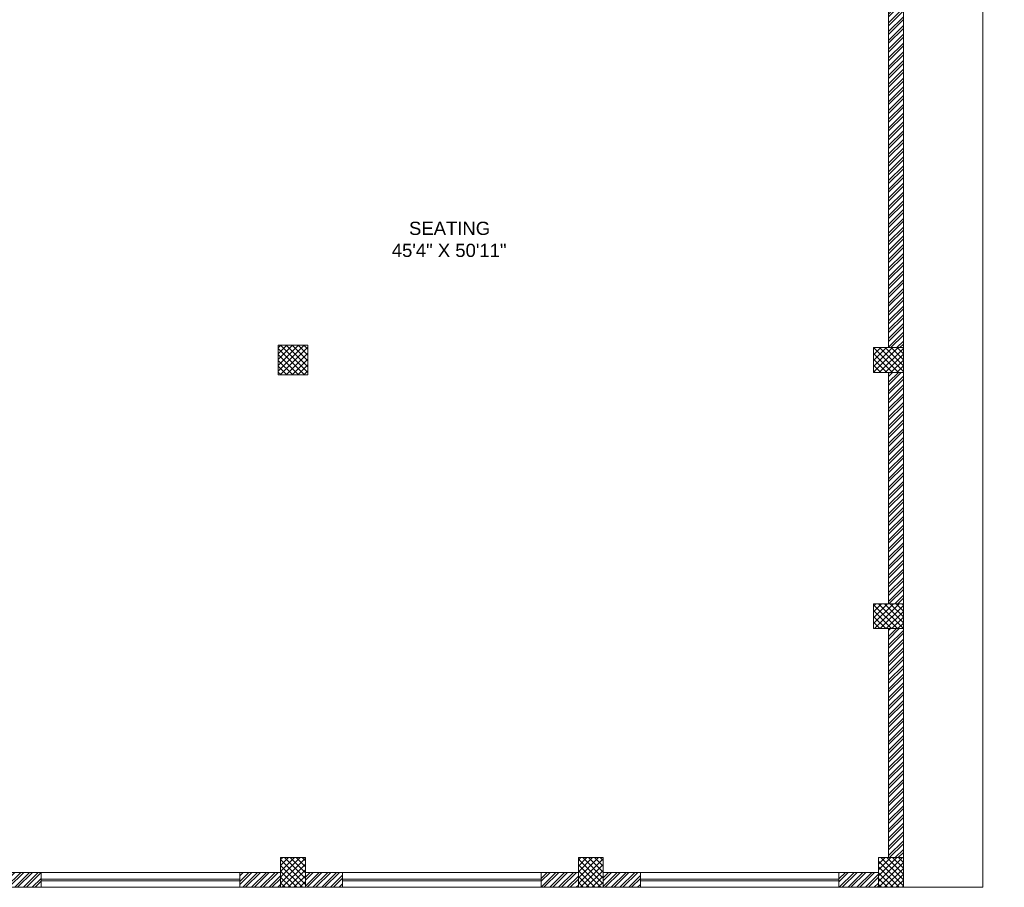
# Model space of a CAD drawing. Header units: inches. Extents: x 119662 to 158499, y 12149 to 20675.
# Tile 80 of 97: x 125035 to 125630, y 18721 to 19246. Entities that reach past the tile are written whole.
import ezdxf

# ---------------------------------------------------------------- set-up
doc = ezdxf.new("R2010")
doc.units = ezdxf.units.IN
doc.header["$MEASUREMENT"] = 0
doc.linetypes.add('HIDDEN', pattern=[0.375, 0.25, -0.125])
doc.layers.add('PD_025_TEXT', color=61, linetype='Continuous')
for name, color, linetype, lineweight in [('PD_BRICK WALL_115', 134, 'Continuous', 30), ('PD_COLUMN', 2, 'Continuous', 60), ('PD_FURNITURE_LOOSE', 20, 'Continuous', 18), ('PD_HATCH', 45, 'Continuous', 9), ('PD_WINDOW', 140, 'Continuous', 25)]:
    doc.layers.add(name, color=color, linetype=linetype, lineweight=lineweight)
doc.styles.add('style1', font='arial.ttf', dxfattribs={"height": 500})
pattern_1 = [(45, (284116.9407, 45358.2446), (-1.767766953, 1.767766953), []), (135, (284116.9407, 45358.2446), (-1.767766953, -1.767766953), [])]

# ---------------------------------------------------------------- blocks, each defined once
blk = doc.blocks.new('FIRST FLOOR')
at = {"layer": 'PD_HATCH', "lineweight": 5}
h = blk.add_hatch(dxfattribs=at)
h.set_pattern_fill('ANSI32', color=251, scale=10)
h.set_pattern_definition([(45, (138679.5072, 18754.504), (-2.65165, 2.65165), []), (45, (138681.275, 18754.504), (-2.65165, 2.65165), [])])
h.paths.add_polyline_path([(138682.66, 18797.25), (138673.66, 18797.25), (138673.66, 18715.75), (138682.66, 18715.75)])
h.paths.add_polyline_path([(139044.16, 18649.75), (138874.66, 18649.75), (138874.66, 18640.75), (139044.16, 18640.75)])
h.paths.add_polyline_path([(139228.66, 18649.75), (139059.16, 18649.75), (139059.16, 18640.75), (139228.66, 18640.75)])
h.paths.add_polyline_path([(138682.66, 19513.75), (138673.66, 19513.75), (138673.66, 19432.25), (138682.66, 19432.25)])
h.paths.add_polyline_path([(138682.66, 19417.25), (138673.66, 19417.25), (138673.66, 19277.25), (138682.66, 19277.25)])
h.paths.add_polyline_path([(138682.66, 19262.25), (138673.66, 19262.25), (138673.66, 19122.25), (138682.66, 19122.25)])
h.paths.add_polyline_path([(138682.66, 19107.25), (138673.66, 19107.25), (138673.66, 18967.25), (138682.66, 18967.25)])
h.paths.add_polyline_path([(138682.66, 18952.25), (138673.66, 18952.25), (138673.66, 18812.25), (138682.66, 18812.25)])
h.paths.add_polyline_path([(139774.66, 19588.75), (139608.16, 19588.75), (139608.16, 19579.75), (139774.66, 19579.75)])
h.paths.add_polyline_path([(139593.16, 19588.75), (139428.16, 19588.75), (139428.16, 19579.75), (139593.16, 19579.75)])
h.paths.add_polyline_path([(139413.16, 19588.75), (139243.66, 19588.75), (139243.66, 19579.75), (139413.16, 19579.75)])
h.paths.add_polyline_path([(139228.66, 19588.75), (139059.16, 19588.75), (139059.16, 19579.75), (139228.66, 19579.75)])
h.paths.add_polyline_path([(138859.66, 19588.75), (138748.66, 19588.75), (138748.66, 19579.75), (138859.66, 19579.75)])
h.paths.add_polyline_path([(138733.66, 19588.75), (138673.66, 19588.75), (138673.66, 19528.75), (138682.66, 19528.75), (138682.66, 19579.75), (138733.66, 19579.75)])
h.paths.add_polyline_path([(138682.66, 18700.75), (138673.66, 18700.75), (138673.66, 18640.75), (138733.66, 18640.75), (138733.66, 18649.75), (138682.66, 18649.75)])
h.paths.add_polyline_path([(138859.66, 18649.75), (138748.66, 18649.75), (138748.66, 18640.75), (138859.66, 18640.75)])
h.paths.add_polyline_path([(139268.41, 18649.75), (139243.66, 18649.75), (139243.66, 18640.75), (139268.41, 18640.75)])
h.paths.add_polyline_path([(139413.16, 18649.75), (139388.41, 18649.75), (139388.41, 18640.75), (139413.16, 18640.75)])
h.paths.add_polyline_path([(139450.66, 18649.75), (139428.16, 18649.75), (139428.16, 18640.75), (139450.66, 18640.75)])
h.paths.add_polyline_path([(139593.16, 18649.75), (139570.66, 18649.75), (139570.66, 18640.75), (139593.16, 18640.75)])
h.paths.add_polyline_path([(139630.66, 18649.75), (139608.16, 18649.75), (139608.16, 18640.75), (139630.66, 18640.75)])
h.paths.add_polyline_path([(139774.66, 18649.75), (139750.66, 18649.75), (139750.66, 18640.75), (139774.66, 18640.75)])
h.paths.add_polyline_path([(139789.66, 18658.75), (139780.66, 18658.75)])
h.paths.add_polyline_path([(139789.66, 18797.25), (139780.66, 18797.25), (139780.66, 18658.75), (139789.66, 18658.75)])
h.paths.add_polyline_path([(139789.66, 18952.25), (139780.66, 18952.25), (139780.66, 18812.25), (139789.66, 18812.25)])
h.paths.add_polyline_path([(139789.66, 19262.25), (139780.66, 19262.25), (139780.66, 18967.25), (139789.66, 18967.25)])
h.paths.add_polyline_path([(139789.66, 19570.75), (139780.66, 19570.75), (139780.66, 19432.25), (139789.66, 19432.25)])
h.paths.add_polyline_path([(139771.66, 19429.25), (139666.66, 19429.25), (139666.66, 19420.25), (139771.66, 19420.25)])
h.paths.add_polyline_path([(139666.66, 19417.25), (139657.66, 19417.25), (139657.66, 19339.25), (139666.66, 19339.25)])
h.paths.add_polyline_path([(139657.66, 19429.25), (139585.66, 19429.25), (139585.66, 19420.25), (139657.66, 19420.25)])
h.paths.add_polyline_path([(139585.66, 19417.25), (139576.66, 19417.25), (139576.66, 19339.25), (139585.66, 19339.25)])
h.paths.add_polyline_path([(139576.66, 19429.25), (139495.66, 19429.25), (139495.66, 19327.25), (139522.66, 19327.25), (139522.66, 19336.25), (139504.66, 19336.25), (139504.66, 19420.25), (139576.66, 19420.25)])
h.paths.add_polyline_path([(139576.66, 19336.25), (139558.66, 19336.25), (139558.66, 19327.25), (139576.66, 19327.25)], flags=17)
h.paths.add_polyline_path([(139603.66, 19336.25), (139585.66, 19336.25), (139585.66, 19327.25), (139603.66, 19327.25)])
h.paths.add_polyline_path([(139657.66, 19336.25), (139639.66, 19336.25), (139639.66, 19327.25), (139657.66, 19327.25)])
h.paths.add_polyline_path([(139666.66, 19327.25), (139657.66, 19327.25), (139657.66, 19264.25), (139666.66, 19264.25)])
h.paths.add_polyline_path([(139789.66, 19278.25), (139780.66, 19278.25), (139780.66, 19277.25), (139789.66, 19277.25)])
h.paths.add_polyline_path([(139789.66, 19417.25), (139780.66, 19417.25), (139780.66, 19398.25), (139789.66, 19398.25)])
h.paths.add_polyline_path([(138911.41, 19579.75), (138911.41, 19588.75), (138874.66, 19588.75), (138874.66, 19579.75)])
h.paths.add_polyline_path([(139007.41, 19588.75), (139007.41, 19579.75), (139044.16, 19579.75), (139044.16, 19588.75)])
h = blk.add_hatch(dxfattribs=at)
h.set_pattern_fill('ANSI37', color=251, scale=20)
h.set_pattern_definition(pattern_1)
h.paths.add_polyline_path([(139429.66, 18950.75), (139429.66, 18968.75), (139411.66, 18968.75), (139411.66, 18950.75)])
h = blk.add_hatch(dxfattribs=at)
h.set_pattern_fill('ANSI37', color=251, scale=20)
h.set_pattern_definition(pattern_1)
h.paths.add_polyline_path([(139789.66, 18967.25), (139789.66, 18952.25), (139771.66, 18952.25), (139771.66, 18967.25)])
h = blk.add_hatch(dxfattribs=at)
h.set_pattern_fill('ANSI37', color=251, scale=20)
h.set_pattern_definition(pattern_1)
h.paths.add_polyline_path([(139789.66, 18797.25), (139789.66, 18812.25), (139771.66, 18812.25), (139771.66, 18797.25)])
h = blk.add_hatch(dxfattribs=at)
h.set_pattern_fill('ANSI37', color=251, scale=20)
h.set_pattern_definition(pattern_1)
h.paths.add_polyline_path([(139428.16, 18640.75), (139413.16, 18640.75), (139413.16, 18658.75), (139428.16, 18658.75)])
h = blk.add_hatch(dxfattribs=at)
h.set_pattern_fill('ANSI37', color=251, scale=20)
h.set_pattern_definition(pattern_1)
h.paths.add_polyline_path([(139608.16, 18640.75), (139593.16, 18640.75), (139593.16, 18658.75), (139608.16, 18658.75)])
h = blk.add_hatch(dxfattribs=at)
h.set_pattern_fill('ANSI37', color=251, scale=20)
h.set_pattern_definition(pattern_1)
h.paths.add_polyline_path([(139789.66, 18640.75), (139774.66, 18640.75), (139774.66, 18658.75), (139789.66, 18658.75)])
at = {"layer": 'PD_BRICK WALL_115', "color": 251, "lineweight": 5}
for p, q in [((139789.66, 18967.25), (139789.66, 19278.25)), ((139780.66, 18967.25), (139780.66, 19262.25)), ((139780.66, 18952.25), (139780.66, 18812.25)), ((139789.66, 18952.25), (139789.66, 18812.25)), ((139780.66, 18797.25), (139780.66, 18658.75)), ((139789.66, 18797.25), (139789.66, 18658.75)), ((139243.66, 18649.75), (139268.41, 18649.75)), ((139268.41, 18649.75), (139268.41, 18640.75)), ((139388.41, 18649.75), (139413.16, 18649.75)), ((139388.41, 18649.75), (139388.41, 18640.75)), ((139428.16, 18649.75), (139450.66, 18649.75)), ((139450.66, 18649.75), (139450.66, 18640.75)), ((139570.66, 18649.75), (139593.16, 18649.75)), ((139570.66, 18649.75), (139570.66, 18640.75)), ((139608.16, 18649.75), (139630.66, 18649.75)), ((139630.66, 18649.75), (139630.66, 18640.75)), ((139750.66, 18649.75), (139774.66, 18649.75)), ((139750.66, 18649.75), (139750.66, 18640.75)), ((139243.66, 18640.75), (139268.41, 18640.75)), ((139388.41, 18640.75), (139450.66, 18640.75)), ((139570.66, 18640.75), (139630.66, 18640.75)), ((139750.66, 18640.75), (139789.66, 18640.75))]:
    blk.add_line(p, q, dxfattribs=at)
at = {"layer": 'PD_COLUMN', "color": 251, "lineweight": 5}
for points in [[(139429.66, 18950.75), (139429.66, 18968.75), (139411.66, 18968.75), (139411.66, 18950.75)], [(139789.66, 18967.25), (139789.66, 18952.25), (139771.66, 18952.25), (139771.66, 18967.25)], [(139789.66, 18797.25), (139789.66, 18812.25), (139771.66, 18812.25), (139771.66, 18797.25)], [(139428.16, 18658.75), (139413.16, 18658.75), (139413.16, 18640.75), (139428.16, 18640.75)], [(139608.16, 18658.75), (139593.16, 18658.75), (139593.16, 18640.75), (139608.16, 18640.75)], [(139789.66, 18658.75), (139774.66, 18658.75), (139774.66, 18640.75), (139789.66, 18640.75)]]:
    blk.add_lwpolyline(points, close=True, dxfattribs=at)
at = {"layer": 'PD_FURNITURE_LOOSE', "color": 251, "linetype": 'HIDDEN', "lineweight": 5}
blk.add_lwpolyline([(139789.66, 19588.75), (139837.66, 19588.75), (139837.66, 18640.75), (139789.66, 18640.75)], dxfattribs=at)
at = {"layer": 'PD_WINDOW', "color": 251, "lineweight": 5}
for p, q in [((139268.41, 18649.75), (139388.41, 18649.75)), ((139268.41, 18645.75), (139388.41, 18645.75)), ((139268.41, 18644.75), (139388.41, 18644.75)), ((139450.66, 18649.75), (139570.66, 18649.75)), ((139450.66, 18645.75), (139570.66, 18645.75)), ((139450.66, 18644.75), (139570.66, 18644.75)), ((139750.66, 18649.75), (139630.66, 18649.75)), ((139750.66, 18645.75), (139630.66, 18645.75)), ((139750.66, 18644.75), (139630.66, 18644.75)), ((139268.41, 18640.75), (139388.41, 18640.75)), ((139450.66, 18640.75), (139570.66, 18640.75)), ((139750.66, 18640.75), (139630.66, 18640.75))]:
    blk.add_line(p, q, dxfattribs=at)
at = {"layer": 'PD_025_TEXT', "color": 251, "insert": (139433.26, 19043.43), "char_height": 8, "width": 162.9076, "attachment_point": 1, "style": 'style1'}
blk.add_mtext('\\pi57.525;SEATING\\P\\pi47.099;45\'4" X 50\'11"', dxfattribs=at)

msp = doc.modelspace()

# ---------------------------------------------------------------- block references
at = {"color": 8}
msp.add_blockref('FIRST FLOOR', (-14220.26, 79.93), dxfattribs=at)

doc.saveas('drawing.dxf')
